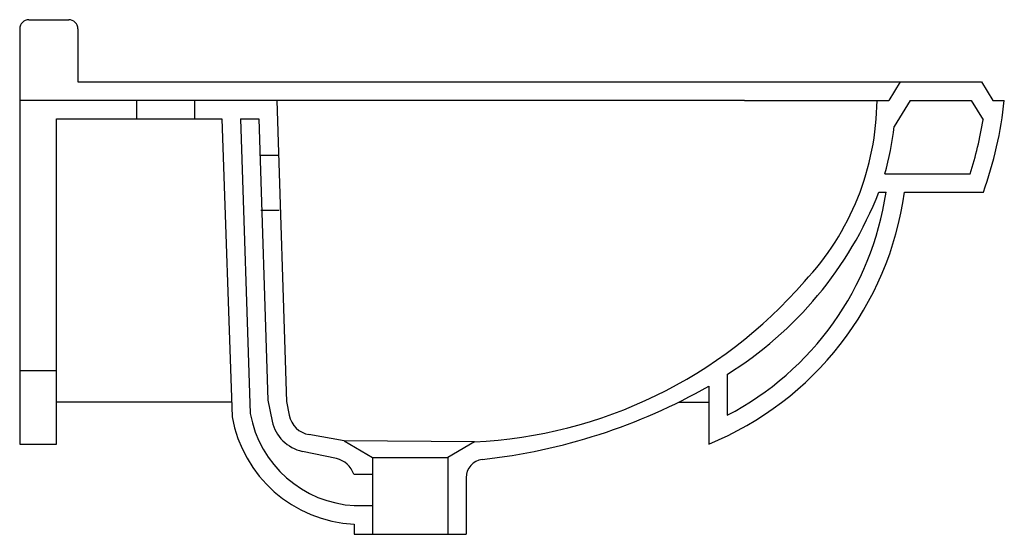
# Model space of a CAD drawing. Header units: millimetres. Extents: x 0 to 0.536, y 0.604 to 0.884.
import ezdxf

# ---------------------------------------------------------------- set-up
doc = ezdxf.new("R2010")
doc.units = ezdxf.units.MM
doc.layers.add('BLOCKS', color=3, linetype='Continuous')

msp = doc.modelspace()

# ---------------------------------------------------------------- linework, layer by layer
at = {"layer": 'BLOCKS'}
for p, q in [((0, 0.8788925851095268), (0, 0.6529999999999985)), ((0.005, 0.8838925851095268), (0.02668627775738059, 0.8838925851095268)), ((0.03168627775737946, 0.8788925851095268), (0.03168627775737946, 0.85)), ((0.03168627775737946, 0.85), (0.52341705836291, 0.8500000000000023)), ((0.4791196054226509, 0.85), (0.4729592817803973, 0.84)), ((0.52341705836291, 0.8500000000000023), (0.5295773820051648, 0.8400000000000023)), ((0.3944711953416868, 0.84), (0, 0.8400000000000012)), ((0.06357682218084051, 0.8400000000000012), (0.06357682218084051, 0.8300000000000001)), ((0.09518184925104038, 0.8400000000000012), (0.09518184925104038, 0.8300000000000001)), ((0.1398933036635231, 0.84), (0.1451772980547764, 0.6760005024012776)), ((0.3944711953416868, 0.84), (0.4729592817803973, 0.84)), ((0.4847044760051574, 0.84), (0.4759087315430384, 0.8257219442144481)), ((0.4847044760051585, 0.84), (0.5178321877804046, 0.8400000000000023)), ((0.5178321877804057, 0.8400000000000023), (0.5243782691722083, 0.8293738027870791)), ((0.5295773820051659, 0.8400000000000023), (0.5358903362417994, 0.8400000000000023)), ((0.01999999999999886, 0.8300000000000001), (0.1101047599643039, 0.8300000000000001)), ((0.01999999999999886, 0.6529999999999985), (0.01999999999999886, 0.8300000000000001)), ((0.1101047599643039, 0.8300000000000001), (0.1155799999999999, 0.6678949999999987)), ((0.1201073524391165, 0.8300000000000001), (0.1301099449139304, 0.8300000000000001)), ((0.1201073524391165, 0.8300000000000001), (0.1255208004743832, 0.6696276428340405)), ((0.1301099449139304, 0.8300000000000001), (0.1350014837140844, 0.6769390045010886)), ((0.1405569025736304, 0.81), (0.1305543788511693, 0.81)), ((0.4708741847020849, 0.8), (0.5173155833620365, 0.8000000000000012)), ((0.4676149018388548, 0.79), (0.4715077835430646, 0.79)), ((0.4816106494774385, 0.79), (0.5244832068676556, 0.7900000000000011)), ((0.1412457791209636, 0.7800000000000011), (0.131243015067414, 0.7800000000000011)), ((0, 0.6929999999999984), (0.01999999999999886, 0.6929999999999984)), ((0.385, 0.6909086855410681), (0.385, 0.6686300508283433)), ((0.375, 0.6844851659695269), (0.375, 0.6529999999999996)), ((0.1150607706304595, 0.6758142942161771), (0.01999999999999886, 0.6758142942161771)), ((0.1350003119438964, 0.6769499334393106), (0.1374640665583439, 0.6654052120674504)), ((0.145160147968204, 0.6761387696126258), (0.1466730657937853, 0.6686396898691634)), ((0.359000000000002, 0.6758142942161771), (0.375, 0.6758142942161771)), ((0.1765357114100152, 0.6547516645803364), (0.1573807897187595, 0.6581699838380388)), ((0.1765357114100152, 0.6547516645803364), (0.1919850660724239, 0.6456703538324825)), ((0.2474841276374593, 0.654217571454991), (0.1765357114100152, 0.6547516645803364)), ((0.2474841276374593, 0.654217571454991), (0.2329433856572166, 0.6456703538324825)), ((0, 0.6529999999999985), (0.01999999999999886, 0.6529999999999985)), ((0.1723795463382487, 0.6450825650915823), (0.1538435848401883, 0.649031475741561)), ((0.1919850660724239, 0.6456703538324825), (0.1919850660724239, 0.6038925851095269)), ((0.1919850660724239, 0.6456703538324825), (0.2329433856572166, 0.6456703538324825)), ((0.2329433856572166, 0.6456703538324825), (0.2329433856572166, 0.6038925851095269)), ((0.1818153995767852, 0.6365402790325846), (0.1919850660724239, 0.6365402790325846)), ((0.2429433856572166, 0.6347060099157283), (0.2429433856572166, 0.6038925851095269)), ((0.1819850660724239, 0.6195402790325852), (0.1919850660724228, 0.6195402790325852)), ((0.1819850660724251, 0.6094520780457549), (0.1819850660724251, 0.6038925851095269)), ((0.1819850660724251, 0.6038925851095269), (0.2429433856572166, 0.6038925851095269))]:
    msp.add_line(p, q, dxfattribs=at)
for centre, radius, start, end in [((0.005, 0.8788925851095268), 0.005, 90, 180), ((0.02668627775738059, 0.8788925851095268), 0.005, 0, 90), ((0.3205285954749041, 0.8413824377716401), 0.146122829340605, 316.8132257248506, 359.4579284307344), ((0.3221396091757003, 0.8624644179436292), 0.2149279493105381, 340.2962551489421, 354.0004477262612), ((0.329963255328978, 0.8409356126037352), 0.1467365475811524, 343.8010486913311, 354.0490713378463), ((0.3221396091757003, 0.8624644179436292), 0.2049279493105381, 342.2531697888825, 350.7075146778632), ((0.309404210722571, 0.8140264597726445), 0.1738744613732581, 292.1640316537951, 352.0572937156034), ((0.2765743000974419, 0.8652906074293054), 0.2053416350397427, 301.872169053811, 338.4902092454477), ((0.309404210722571, 0.8140264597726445), 0.1638744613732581, 297.4712231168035, 351.5691865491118), ((0.2355656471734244, 0.9073639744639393), 0.2534268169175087, 272.6955734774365, 319.0832399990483), ((0.2174323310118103, 0.9614085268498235), 0.3186129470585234, 276.1911921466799, 299.6396068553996), ((0.1853906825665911, 0.6802691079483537), 0.07089887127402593, 190.0514131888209, 267.2467464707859), ((0.1853906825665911, 0.6802691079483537), 0.06080825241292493, 190.0514131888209, 267.2467464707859), ((0.1582781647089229, 0.6698471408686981), 0.02128279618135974, 192.0467557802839, 257.9734731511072), ((0.1597188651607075, 0.6712716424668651), 0.01330864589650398, 191.4061531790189, 260.7331514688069), ((0.1697376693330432, 0.6326817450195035), 0.01267911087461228, 17.71738621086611, 77.97347315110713), ((0.2529433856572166, 0.6347060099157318), 0.01, 96.59344829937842, 180.0000000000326)]:
    msp.add_arc(centre, radius, start, end, dxfattribs=at)

doc.saveas('drawing.dxf')
